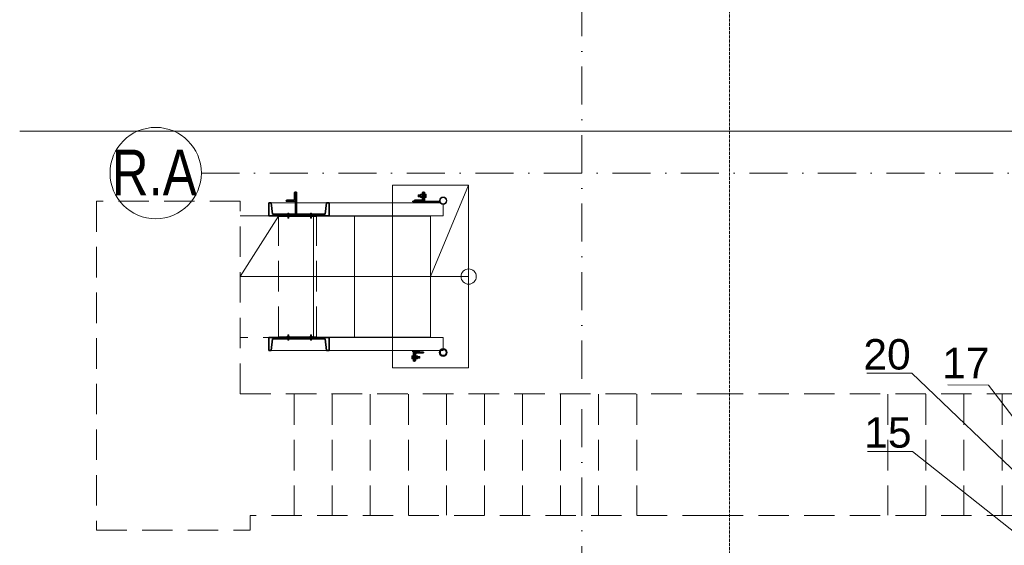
# Model space of a CAD drawing. Header units: millimetres. Extents: x -3176 to 162662, y -36434 to 57907.
# Tile 98 of 155: x 99967 to 106435, y 27560 to 31013. Entities that reach past the tile are written whole.
import ezdxf

# ---------------------------------------------------------------- set-up
doc = ezdxf.new("R2010")
doc.units = ezdxf.units.MM
for name, pattern in [('1-Sheet - 32170-CIV-6170-DW-2035-015-01 - RZUTY$0$A_Dash_Dot_2_5mm_Axis', [45, 25, -10, 0, -10]), ('1-Sheet - 32170-CIV-6170-DW-2035-015-01 - RZUTY$0$A_Hidden_2_0mm', [30, 20, -10]), ('DASHED', [0.75, 0.5, -0.25])]:
    doc.linetypes.add(name, pattern=pattern)
doc.layers.get('0').update_dxf_attribs({"lineweight": 5})
doc.layers.add('!UG_tekst', color=7, linetype='Continuous')
for name, color, linetype, lineweight in [('!UG_wymiary', 7, 'Continuous', 5), ('1-Sheet - 32170-CIV-6170-DW-2035-015-01 - RZUTY$0$A-COLS', 8, 'Continuous', 0), ('1-Sheet - 32170-CIV-6170-DW-2035-015-01 - RZUTY$0$A-DETL', 8, 'Continuous', 0), ('1-Sheet - 32170-CIV-6170-DW-2035-015-01 - RZUTY$0$A-DETL-THIN', 8, 'Continuous', 0), ('1-Sheet - 32170-CIV-6170-DW-2035-015-01 - RZUTY$0$A-FLOR', 8, 'Continuous', 0), ('1-Sheet - 32170-CIV-6170-DW-2035-015-01 - RZUTY$0$A-GENM', 8, 'Continuous', 0), ('1-Sheet - 32170-CIV-6170-DW-2035-015-01 - RZUTY$0$Q-SPCQ', 8, 'Continuous', 0), ('1-Sheet - 32170-CIV-6170-DW-2035-015-01 - RZUTY$0$S-BEAM', 8, 'Continuous', 0), ('1-Sheet - 32170-CIV-6170-DW-2035-015-01 - RZUTY$0$S-GRID', 8, 'Continuous', 0), ('1-Sheet - 32170-CIV-6170-DW-2035-015-01 - RZUTY$0$S-GRID-IDEN', 8, 'Continuous', 0), ('G-ANNO-SYMB', 111, 'DASHED', 9)]:
    doc.layers.add(name, color=color, linetype=linetype, lineweight=lineweight)
doc.styles.add('1-Sheet - 32170-CIV-6170-DW-2035-015-01 - RZUTY$0$Arial_6', font='arial.ttf', dxfattribs={"width": 0.8, "height": 30})
doc.styles.get("Standard").update_dxf_attribs({"font": 'arial.ttf'})

# ---------------------------------------------------------------- blocks, each defined once
blk = doc.blocks.new('1-Sheet - 32170-CIV-6170-DW-2035-015-01 - RZUTY$0$Grid - A_Grid_Head_Circle_6mm-466136-B2_100_AG_PARTER_00 - Dep_PW')
at = {"layer": '1-Sheet - 32170-CIV-6170-DW-2035-015-01 - RZUTY$0$S-GRID-IDEN'}
blk.add_circle((0, 0), 0.3, dxfattribs=at)
blk = doc.blocks.new('1-Sheet - 32170-CIV-6170-DW-2035-015-01 - RZUTY')
at = {"layer": '1-Sheet - 32170-CIV-6170-DW-2035-015-01 - RZUTY$0$A-COLS', "lineweight": 35}
for p, q in [((6728.08, 449.15), (6728.08, 444.95)), ((6728.68, 449.55), (6728.48, 449.55)), ((6728.68, 443.55), (6728.68, 449.55)), ((6812.27, 449.15), (6812.27, 444.95)), ((6812.87, 449.55), (6812.67, 449.55)), ((6812.87, 443.55), (6812.87, 449.55)), ((6722.68, 443.75), (6722.68, 443.55)), ((6722.68, 443.55), (6728.68, 443.55)), ((6727.28, 444.15), (6723.08, 444.15)), ((6806.87, 443.75), (6806.87, 443.55)), ((6806.87, 443.55), (6812.87, 443.55)), ((6811.47, 444.15), (6807.27, 444.15)), ((6812.87, 344.45), (6806.87, 344.45)), ((6806.87, 344.45), (6806.87, 338.45)), ((6807.47, 338.85), (6807.47, 343.05)), ((6808.27, 343.85), (6812.47, 343.85)), ((6812.87, 344.25), (6812.87, 344.45)), ((6806.87, 338.45), (6807.07, 338.45))]:
    blk.add_line(p, q, dxfattribs=at)
for centre, radius, start, end in [((6728.48, 449.15), 0.4, 90, 180), ((6812.67, 449.15), 0.4, 90, 180), ((6723.08, 443.75), 0.4, 90, 180), ((6727.28, 444.95), 0.8, 270, 0), ((6807.27, 443.75), 0.4, 90, 180), ((6811.47, 444.95), 0.8, 270, 0), ((6808.27, 343.05), 0.8, 90, 180), ((6812.47, 344.25), 0.4, 270, 0), ((6807.07, 338.85), 0.4, 270, 0)]:
    blk.add_arc(centre, radius, start, end, dxfattribs=at)
at = {"layer": '1-Sheet - 32170-CIV-6170-DW-2035-015-01 - RZUTY$0$A-DETL', "linetype": '1-Sheet - 32170-CIV-6170-DW-2035-015-01 - RZUTY$0$A_Hidden_2_0mm'}
for p, q in [((6842.49, 454), (6792.49, 454)), ((6792.49, 454), (6792.49, 334)), ((6842.49, 334), (6842.49, 454)), ((6597.93, 443.5), (6597.93, 227.5)), ((6692.49, 443.5), (6597.93, 443.5)), ((6692.49, 317), (6692.49, 443.5)), ((6692.49, 434), (6817.49, 434)), ((6717.49, 354.3), (6717.49, 433.7)), ((6742.49, 354.3), (6742.49, 433.7)), ((6767.49, 354.3), (6767.49, 433.7)), ((6792.49, 354.3), (6792.49, 433.7)), ((6817.49, 354), (6817.49, 434)), ((6817.49, 354.3), (6817.49, 433.7)), ((6817.49, 354.3), (6817.49, 433.7)), ((6817.49, 354), (6692.49, 354)), ((6792.49, 334), (6842.49, 334)), ((6692.49, 317), (7002.88, 317)), ((7002.88, 317), (7406.33, 317)), ((6727.88, 316.7), (6727.88, 237.3)), ((6752.88, 316.7), (6752.88, 237.3)), ((6777.88, 316.7), (6777.88, 237.3)), ((6802.88, 316.7), (6802.88, 237.3)), ((6827.88, 316.7), (6827.88, 237.3)), ((6852.88, 316.7), (6852.88, 237.3)), ((6877.88, 316.7), (6877.88, 237.3)), ((6902.88, 316.7), (6902.88, 237.3)), ((6927.88, 316.7), (6927.88, 237.3)), ((6952.88, 316.7), (6952.88, 237.3)), ((7117.88, 316.7), (7117.88, 237.3)), ((7142.88, 316.7), (7142.88, 237.3)), ((7167.88, 316.7), (7167.88, 237.3)), ((7192.88, 316.7), (7192.88, 237.3)), ((7002.88, 237), (6698.93, 237)), ((6698.93, 227.5), (6698.93, 237)), ((7292.88, 237), (7002.88, 237)), ((6597.93, 227.5), (6698.93, 227.5))]:
    blk.add_line(p, q, dxfattribs=at)
at = {"layer": '1-Sheet - 32170-CIV-6170-DW-2035-015-01 - RZUTY$0$A-DETL-THIN'}
for p, q in [((6842.49, 454), (6817.49, 394)), ((6692.49, 394), (6717.49, 433.7)), ((6817.49, 394), (6692.49, 394)), ((6842.49, 394), (6817.49, 394))]:
    blk.add_line(p, q, dxfattribs=at)
blk.add_circle((6842.49, 394), 5, dxfattribs=at)
at = {"layer": '1-Sheet - 32170-CIV-6170-DW-2035-015-01 - RZUTY$0$A-FLOR'}
for p, q in [((6547.55, 489.5), (7469.38, 489.5)), ((6792.49, 454), (6792.49, 442.5)), ((6842.49, 454), (6792.49, 454)), ((6842.49, 334), (6842.49, 454)), ((6792.49, 345.5), (6792.49, 334)), ((6792.49, 334), (6842.49, 334))]:
    blk.add_line(p, q, dxfattribs=at)
at = {"layer": '1-Sheet - 32170-CIV-6170-DW-2035-015-01 - RZUTY$0$A-GENM'}
for p, q in [((6812.22, 447.76), (6812.22, 447.66)), ((6812.22, 447.76), (6812.22, 447.55)), ((6812.22, 446.56), (6812.22, 446.35)), ((6812.22, 446.45), (6812.22, 446.35)), ((6813.72, 447.73), (6813.72, 447.76)), ((6813.72, 447.55), (6813.72, 447.76)), ((6813.72, 446.35), (6813.72, 446.56)), ((6813.72, 446.35), (6813.72, 446.38)), ((6806.02, 341.66), (6806.02, 341.63)), ((6806.02, 341.66), (6806.02, 341.45)), ((6806.02, 341.66), (6806.02, 341.63)), ((6806.02, 341.66), (6806.02, 341.45)), ((6806.02, 340.46), (6806.02, 340.26)), ((6806.02, 340.46), (6806.02, 340.25)), ((6806.02, 340.28), (6806.02, 340.26)), ((6806.02, 340.28), (6806.02, 340.25))]:
    blk.add_line(p, q, dxfattribs=at)
at = {"layer": '1-Sheet - 32170-CIV-6170-DW-2035-015-01 - RZUTY$0$Q-SPCQ'}
for p, q in [((6809.42, 447.65), (6810.94, 447.65)), ((6809.42, 447.65), (6809.42, 447.61)), ((6809.42, 447.61), (6810.94, 447.61)), ((6809.42, 447.61), (6809.42, 447.48)), ((6809.42, 447.48), (6810.94, 447.48)), ((6809.42, 447.48), (6809.42, 447.28)), ((6809.42, 447.28), (6810.94, 447.28)), ((6809.42, 447.28), (6809.42, 447.05)), ((6810.94, 447.05), (6809.42, 447.05)), ((6809.42, 447.05), (6809.42, 446.83)), ((6809.42, 446.83), (6810.94, 446.83)), ((6809.42, 446.83), (6809.42, 446.63)), ((6809.42, 446.63), (6810.94, 446.63)), ((6809.42, 446.63), (6809.42, 446.5)), ((6809.42, 446.5), (6810.94, 446.5)), ((6809.42, 446.5), (6809.42, 446.45)), ((6809.42, 446.45), (6810.94, 446.45)), ((6810.94, 448.06), (6810.94, 447.56)), ((6812.02, 448.06), (6810.94, 448.06)), ((6810.94, 447.56), (6810.94, 446.55)), ((6812.02, 447.56), (6810.94, 447.56)), ((6810.94, 446.55), (6810.94, 446.05)), ((6812.02, 446.55), (6810.94, 446.55)), ((6812.02, 448.23), (6812.02, 448.25)), ((6812.02, 448.25), (6812.27, 448.25)), ((6812.02, 448.25), (6812.02, 448.23)), ((6812.02, 448.23), (6812.02, 448.25)), ((6812.02, 448.25), (6812.27, 448.25)), ((6812.02, 448.25), (6812.02, 448.23)), ((6812.02, 448.16), (6812.02, 448.23)), ((6812.02, 448.23), (6812.27, 448.23)), ((6812.02, 448.23), (6812.27, 448.23)), ((6812.02, 448.23), (6812.02, 448.16)), ((6812.02, 448.16), (6812.02, 448.23)), ((6812.02, 448.23), (6812.27, 448.23)), ((6812.02, 448.23), (6812.27, 448.23)), ((6812.02, 448.23), (6812.02, 448.16)), ((6812.02, 448.05), (6812.02, 448.16)), ((6812.02, 448.16), (6812.27, 448.16)), ((6812.02, 448.16), (6812.27, 448.16)), ((6812.02, 448.16), (6812.02, 448.05)), ((6812.02, 448.05), (6812.02, 448.16)), ((6812.02, 448.16), (6812.27, 448.16)), ((6812.02, 448.16), (6812.27, 448.16)), ((6812.02, 448.16), (6812.02, 448.05)), ((6812.02, 447.56), (6812.02, 448.06)), ((6812.02, 448.05), (6812.27, 448.05)), ((6812.02, 448.05), (6812.27, 448.05)), ((6812.02, 448.05), (6812.02, 447.9)), ((6812.02, 448.05), (6812.27, 448.05)), ((6812.02, 448.05), (6812.27, 448.05)), ((6812.02, 447.9), (6812.27, 447.9)), ((6812.02, 447.9), (6812.27, 447.9)), ((6812.02, 447.9), (6812.02, 447.72)), ((6812.02, 447.9), (6812.27, 447.9)), ((6812.02, 447.9), (6812.27, 447.9)), ((6812.02, 447.72), (6812.27, 447.72)), ((6812.02, 447.72), (6812.27, 447.72)), ((6812.02, 447.72), (6812.02, 447.51)), ((6812.02, 447.72), (6812.27, 447.72)), ((6812.02, 447.72), (6812.27, 447.72)), ((6812.02, 447.51), (6812.27, 447.51)), ((6812.02, 447.51), (6812.02, 447.29)), ((6812.02, 447.29), (6812.27, 447.29)), ((6812.02, 447.29), (6812.02, 447.05)), ((6812.27, 447.05), (6812.02, 447.05)), ((6812.02, 447.05), (6812.02, 446.82)), ((6812.02, 446.82), (6812.27, 446.82)), ((6812.02, 446.82), (6812.02, 446.6)), ((6812.02, 446.6), (6812.27, 446.6)), ((6812.02, 446.6), (6812.02, 446.39)), ((6812.02, 446.05), (6812.02, 446.55)), ((6812.02, 446.39), (6812.27, 446.39)), ((6812.02, 446.39), (6812.02, 446.21)), ((6812.02, 446.39), (6812.27, 446.39)), ((6812.02, 446.39), (6812.27, 446.39)), ((6812.02, 446.39), (6812.27, 446.39)), ((6813.67, 448.25), (6813.92, 448.25)), ((6813.67, 448.25), (6813.92, 448.25)), ((6813.67, 448.23), (6813.92, 448.23)), ((6813.67, 448.23), (6813.92, 448.23)), ((6813.67, 448.23), (6813.92, 448.23)), ((6813.67, 448.23), (6813.92, 448.23)), ((6813.67, 448.16), (6813.92, 448.16)), ((6813.67, 448.16), (6813.92, 448.16)), ((6813.67, 448.16), (6813.92, 448.16)), ((6813.67, 448.16), (6813.92, 448.16)), ((6813.67, 448.05), (6813.92, 448.05)), ((6813.67, 448.05), (6813.92, 448.05)), ((6813.67, 448.05), (6813.92, 448.05)), ((6813.67, 448.05), (6813.92, 448.05)), ((6813.67, 447.9), (6813.92, 447.9)), ((6813.67, 447.9), (6813.92, 447.9)), ((6813.67, 447.9), (6813.92, 447.9)), ((6813.67, 447.9), (6813.92, 447.9)), ((6813.67, 447.72), (6813.92, 447.72)), ((6813.67, 447.51), (6813.92, 447.51)), ((6813.67, 447.29), (6813.92, 447.29)), ((6813.92, 447.05), (6813.67, 447.05)), ((6813.67, 446.82), (6813.92, 446.82)), ((6813.67, 446.6), (6813.92, 446.6)), ((6813.67, 446.39), (6813.92, 446.39)), ((6813.72, 447.72), (6813.92, 447.72)), ((6813.72, 447.72), (6813.92, 447.72)), ((6813.72, 447.72), (6813.92, 447.72)), ((6813.72, 446.39), (6813.92, 446.39)), ((6813.72, 446.39), (6813.92, 446.39)), ((6813.72, 446.39), (6813.92, 446.39)), ((6813.92, 448.25), (6813.92, 448.23)), ((6813.92, 448.23), (6813.92, 448.25)), ((6813.92, 448.25), (6813.92, 448.23)), ((6813.92, 448.23), (6813.92, 448.25)), ((6813.92, 448.23), (6813.92, 448.16)), ((6813.92, 448.16), (6813.92, 448.23)), ((6813.92, 448.23), (6813.92, 448.16)), ((6813.92, 448.16), (6813.92, 448.23)), ((6813.92, 448.16), (6813.92, 448.05)), ((6813.92, 448.05), (6813.92, 448.16)), ((6813.92, 448.16), (6813.92, 448.05)), ((6813.92, 448.05), (6813.92, 448.16)), ((6813.92, 448.06), (6813.92, 447.56)), ((6814.67, 448.06), (6813.92, 448.06)), ((6813.92, 447.9), (6813.92, 448.05)), ((6813.92, 447.72), (6813.92, 447.9)), ((6813.92, 447.51), (6813.92, 447.72)), ((6814.67, 447.56), (6813.92, 447.56)), ((6813.92, 447.29), (6813.92, 447.51)), ((6813.92, 447.05), (6813.92, 447.29)), ((6813.92, 446.82), (6813.92, 447.05)), ((6813.92, 446.6), (6813.92, 446.82)), ((6813.92, 446.39), (6813.92, 446.6)), ((6813.92, 446.55), (6813.92, 446.05)), ((6814.67, 446.55), (6813.92, 446.55)), ((6813.92, 446.21), (6813.92, 446.39)), ((6814.67, 447.56), (6814.67, 448.06)), ((6814.67, 446.55), (6814.67, 447.56)), ((6814.67, 446.05), (6814.67, 446.55)), ((6812.02, 446.05), (6810.94, 446.05)), ((6812.02, 446.21), (6812.27, 446.21)), ((6812.02, 446.21), (6812.02, 446.06)), ((6812.02, 446.21), (6812.27, 446.21)), ((6812.02, 446.21), (6812.27, 446.21)), ((6812.02, 446.21), (6812.27, 446.21)), ((6812.02, 446.06), (6812.27, 446.06)), ((6812.02, 446.06), (6812.02, 445.95)), ((6812.02, 445.95), (6812.02, 446.06)), ((6812.02, 446.06), (6812.27, 446.06)), ((6812.02, 446.06), (6812.27, 446.06)), ((6812.02, 446.06), (6812.02, 445.95)), ((6812.02, 445.95), (6812.02, 446.06)), ((6812.02, 446.06), (6812.27, 446.06)), ((6812.02, 445.95), (6812.27, 445.95)), ((6812.02, 445.95), (6812.02, 445.88)), ((6812.02, 445.88), (6812.02, 445.95)), ((6812.02, 445.95), (6812.27, 445.95)), ((6812.02, 445.95), (6812.27, 445.95)), ((6812.02, 445.95), (6812.02, 445.88)), ((6812.02, 445.88), (6812.02, 445.95)), ((6812.02, 445.95), (6812.27, 445.95)), ((6812.02, 445.88), (6812.27, 445.88)), ((6812.02, 445.88), (6812.02, 445.85)), ((6812.02, 445.85), (6812.02, 445.88)), ((6812.02, 445.88), (6812.27, 445.88)), ((6812.02, 445.88), (6812.27, 445.88)), ((6812.02, 445.88), (6812.02, 445.85)), ((6812.02, 445.85), (6812.02, 445.88)), ((6812.02, 445.88), (6812.27, 445.88)), ((6812.02, 445.85), (6812.27, 445.85)), ((6812.02, 445.85), (6812.27, 445.85)), ((6813.67, 446.21), (6813.92, 446.21)), ((6813.67, 446.21), (6813.92, 446.21)), ((6813.67, 446.21), (6813.92, 446.21)), ((6813.67, 446.21), (6813.92, 446.21)), ((6813.67, 446.06), (6813.92, 446.06)), ((6813.67, 446.06), (6813.92, 446.06)), ((6813.67, 446.06), (6813.92, 446.06)), ((6813.67, 446.06), (6813.92, 446.06)), ((6813.67, 445.95), (6813.92, 445.95)), ((6813.67, 445.95), (6813.92, 445.95)), ((6813.67, 445.95), (6813.92, 445.95)), ((6813.67, 445.95), (6813.92, 445.95)), ((6813.67, 445.88), (6813.92, 445.88)), ((6813.67, 445.88), (6813.92, 445.88)), ((6813.67, 445.88), (6813.92, 445.88)), ((6813.67, 445.88), (6813.92, 445.88)), ((6813.67, 445.85), (6813.92, 445.85)), ((6813.67, 445.85), (6813.92, 445.85)), ((6813.92, 446.06), (6813.92, 446.21)), ((6813.92, 445.95), (6813.92, 446.06)), ((6813.92, 446.06), (6813.92, 445.95)), ((6813.92, 445.95), (6813.92, 446.06)), ((6813.92, 446.06), (6813.92, 445.95)), ((6814.67, 446.05), (6813.92, 446.05)), ((6813.92, 445.88), (6813.92, 445.95)), ((6813.92, 445.95), (6813.92, 445.88)), ((6813.92, 445.88), (6813.92, 445.95)), ((6813.92, 445.95), (6813.92, 445.88)), ((6813.92, 445.85), (6813.92, 445.88)), ((6813.92, 445.88), (6813.92, 445.85)), ((6813.92, 445.85), (6813.92, 445.88)), ((6813.92, 445.88), (6813.92, 445.85)), ((6724.87, 433.7), (6723.1, 433.7)), ((6723.1, 433.7), (6723.1, 433.45)), ((6723.1, 433.45), (6724.87, 433.45)), ((6723.64, 435.7), (6723.64, 434.95)), ((6724.33, 435.7), (6723.64, 435.7)), ((6723.64, 434.95), (6724.33, 434.95)), ((6723.64, 433.45), (6723.64, 432.37)), ((6724.33, 433.45), (6723.64, 433.45)), ((6724.33, 434.95), (6724.33, 435.7)), ((6724.33, 432.37), (6724.33, 433.45)), ((6724.87, 433.45), (6724.87, 433.7)), ((6739.87, 433.7), (6738.1, 433.7)), ((6738.1, 433.7), (6738.1, 433.45)), ((6738.1, 433.45), (6739.87, 433.45)), ((6738.64, 435.7), (6738.64, 434.95)), ((6739.33, 435.7), (6738.64, 435.7)), ((6738.64, 434.95), (6739.33, 434.95)), ((6738.64, 433.45), (6738.64, 432.37)), ((6739.33, 433.45), (6738.64, 433.45)), ((6739.33, 434.95), (6739.33, 435.7)), ((6739.33, 432.37), (6739.33, 433.45)), ((6739.87, 433.45), (6739.87, 433.7)), ((6748.29, 435.7), (6748.12, 435.7)), ((6748.12, 435.7), (6748.12, 434.95)), ((6723.64, 432.37), (6724.33, 432.37)), ((6738.64, 432.37), (6739.33, 432.37)), ((6723.1, 354.55), (6723.1, 354.3)), ((6724.87, 354.55), (6723.1, 354.55)), ((6723.1, 354.3), (6724.87, 354.3)), ((6724.33, 355.63), (6723.64, 355.63)), ((6723.64, 355.63), (6723.64, 354.55)), ((6723.64, 354.55), (6724.33, 354.55)), ((6724.33, 353.05), (6723.64, 353.05)), ((6723.64, 353.05), (6723.64, 352.3)), ((6723.64, 352.3), (6724.33, 352.3)), ((6724.33, 354.55), (6724.33, 355.63)), ((6724.33, 352.3), (6724.33, 353.05)), ((6724.87, 354.3), (6724.87, 354.55)), ((6738.1, 354.55), (6738.1, 354.3)), ((6739.87, 354.55), (6738.1, 354.55)), ((6738.1, 354.3), (6739.87, 354.3)), ((6739.33, 355.63), (6738.64, 355.63)), ((6738.64, 355.63), (6738.64, 354.55)), ((6738.64, 354.55), (6739.33, 354.55)), ((6739.33, 353.05), (6738.64, 353.05)), ((6738.64, 353.05), (6738.64, 352.3)), ((6738.64, 352.3), (6739.33, 352.3)), ((6739.33, 354.55), (6739.33, 355.63)), ((6739.33, 352.3), (6739.33, 353.05)), ((6739.87, 354.3), (6739.87, 354.55)), ((6748.12, 353.05), (6748.12, 352.3)), ((6748.12, 352.3), (6748.29, 352.3)), ((6805.07, 341.96), (6805.82, 341.96)), ((6805.07, 341.96), (6805.07, 341.46)), ((6805.07, 341.96), (6805.82, 341.96)), ((6805.07, 341.96), (6805.07, 341.46)), ((6805.07, 341.46), (6805.82, 341.46)), ((6805.07, 341.46), (6805.07, 340.45)), ((6805.07, 341.46), (6805.82, 341.46)), ((6805.07, 341.46), (6805.07, 340.45)), ((6805.07, 340.45), (6805.82, 340.45)), ((6805.07, 340.45), (6805.07, 339.95)), ((6805.07, 340.45), (6805.82, 340.45)), ((6805.07, 340.45), (6805.07, 339.95)), ((6805.07, 339.95), (6805.82, 339.95)), ((6805.07, 339.95), (6805.82, 339.95)), ((6805.82, 342.16), (6805.82, 342.13)), ((6806.07, 342.16), (6805.82, 342.16)), ((6805.82, 342.13), (6805.82, 342.16)), ((6805.82, 342.16), (6805.82, 342.13)), ((6806.07, 342.16), (6805.82, 342.16)), ((6805.82, 342.13), (6805.82, 342.16)), ((6805.82, 342.15), (6805.82, 342.13)), ((6806.07, 342.15), (6805.82, 342.15)), ((6805.82, 342.13), (6805.82, 342.15)), ((6805.82, 342.15), (6805.82, 342.13)), ((6806.07, 342.15), (6805.82, 342.15)), ((6805.82, 342.13), (6805.82, 342.15)), ((6805.82, 342.13), (6805.82, 342.06)), ((6806.07, 342.13), (6805.82, 342.13)), ((6806.07, 342.13), (6805.82, 342.13)), ((6805.82, 342.06), (6805.82, 342.13)), ((6805.82, 342.13), (6805.82, 342.06)), ((6806.07, 342.13), (6805.82, 342.13)), ((6806.07, 342.13), (6805.82, 342.13)), ((6805.82, 342.06), (6805.82, 342.13)), ((6805.82, 342.13), (6805.82, 342.06)), ((6806.07, 342.13), (6805.82, 342.13)), ((6806.07, 342.13), (6805.82, 342.13)), ((6805.82, 342.06), (6805.82, 342.13)), ((6805.82, 342.13), (6805.82, 342.06)), ((6806.07, 342.13), (6805.82, 342.13)), ((6806.07, 342.13), (6805.82, 342.13)), ((6805.82, 342.06), (6805.82, 342.13)), ((6805.82, 342.06), (6805.82, 341.95)), ((6806.07, 342.06), (6805.82, 342.06)), ((6806.07, 342.06), (6805.82, 342.06)), ((6805.82, 341.95), (6805.82, 342.06)), ((6805.82, 342.06), (6805.82, 341.95)), ((6806.07, 342.06), (6805.82, 342.06)), ((6806.07, 342.06), (6805.82, 342.06)), ((6805.82, 341.95), (6805.82, 342.06)), ((6805.82, 342.06), (6805.82, 341.95)), ((6806.07, 342.06), (6805.82, 342.06)), ((6806.07, 342.06), (6805.82, 342.06)), ((6805.82, 341.95), (6805.82, 342.06)), ((6805.82, 342.06), (6805.82, 341.95)), ((6806.07, 342.06), (6805.82, 342.06)), ((6806.07, 342.06), (6805.82, 342.06)), ((6805.82, 341.95), (6805.82, 342.06)), ((6805.82, 341.46), (6805.82, 341.96)), ((6805.82, 341.46), (6805.82, 341.96)), ((6805.82, 341.95), (6805.82, 341.8)), ((6806.07, 341.95), (6805.82, 341.95)), ((6806.07, 341.95), (6805.82, 341.95)), ((6806.07, 341.95), (6805.82, 341.95)), ((6806.07, 341.95), (6805.82, 341.95)), ((6805.82, 341.95), (6805.82, 341.8)), ((6806.07, 341.95), (6805.82, 341.95)), ((6806.07, 341.95), (6805.82, 341.95)), ((6806.07, 341.95), (6805.82, 341.95)), ((6806.07, 341.95), (6805.82, 341.95)), ((6805.82, 341.8), (6805.82, 341.62)), ((6806.07, 341.8), (6805.82, 341.8)), ((6806.07, 341.8), (6805.82, 341.8)), ((6806.07, 341.8), (6805.82, 341.8)), ((6806.07, 341.8), (6805.82, 341.8)), ((6805.82, 341.8), (6805.82, 341.62)), ((6806.07, 341.8), (6805.82, 341.8)), ((6806.07, 341.8), (6805.82, 341.8)), ((6806.07, 341.8), (6805.82, 341.8)), ((6806.07, 341.8), (6805.82, 341.8)), ((6805.82, 341.62), (6805.82, 341.41)), ((6806.07, 341.62), (6805.82, 341.62)), ((6806.02, 341.62), (6805.82, 341.62)), ((6806.02, 341.62), (6805.82, 341.62)), ((6806.02, 341.62), (6805.82, 341.62)), ((6805.82, 341.62), (6805.82, 341.41)), ((6806.07, 341.62), (6805.82, 341.62)), ((6806.02, 341.62), (6805.82, 341.62)), ((6806.02, 341.62), (6805.82, 341.62)), ((6806.02, 341.62), (6805.82, 341.62)), ((6805.82, 341.41), (6805.82, 341.19)), ((6806.07, 341.41), (6805.82, 341.41)), ((6805.82, 341.41), (6805.82, 341.19)), ((6806.07, 341.41), (6805.82, 341.41)), ((6805.82, 341.19), (6805.82, 340.96)), ((6806.07, 341.19), (6805.82, 341.19)), ((6805.82, 341.19), (6805.82, 340.95)), ((6806.07, 341.19), (6805.82, 341.19)), ((6805.82, 340.96), (6806.07, 340.96)), ((6805.82, 340.95), (6805.82, 340.72)), ((6805.82, 340.95), (6806.07, 340.95)), ((6805.82, 340.95), (6805.82, 340.72)), ((6805.82, 340.72), (6805.82, 340.5)), ((6806.07, 340.72), (6805.82, 340.72)), ((6805.82, 340.72), (6805.82, 340.5)), ((6806.07, 340.72), (6805.82, 340.72)), ((6805.82, 340.5), (6805.82, 340.29)), ((6806.07, 340.5), (6805.82, 340.5)), ((6805.82, 340.5), (6805.82, 340.29)), ((6806.07, 340.5), (6805.82, 340.5)), ((6805.82, 339.95), (6805.82, 340.45)), ((6805.82, 339.95), (6805.82, 340.45)), ((6806.02, 340.29), (6805.82, 340.29)), ((6805.82, 340.29), (6805.82, 340.11)), ((6806.07, 340.29), (6805.82, 340.29)), ((6806.02, 340.29), (6805.82, 340.29)), ((6806.02, 340.29), (6805.82, 340.29)), ((6806.02, 340.29), (6805.82, 340.29)), ((6805.82, 340.29), (6805.82, 340.11)), ((6806.07, 340.29), (6805.82, 340.29)), ((6806.02, 340.29), (6805.82, 340.29)), ((6806.02, 340.29), (6805.82, 340.29)), ((6806.07, 340.11), (6805.82, 340.11)), ((6805.82, 340.11), (6805.82, 339.96)), ((6806.07, 340.11), (6805.82, 340.11)), ((6806.07, 340.11), (6805.82, 340.11)), ((6806.07, 340.11), (6805.82, 340.11)), ((6806.07, 340.11), (6805.82, 340.11)), ((6805.82, 340.11), (6805.82, 339.96)), ((6806.07, 340.11), (6805.82, 340.11)), ((6806.07, 340.11), (6805.82, 340.11)), ((6806.07, 340.11), (6805.82, 340.11)), ((6806.07, 339.96), (6805.82, 339.96)), ((6805.82, 339.85), (6805.82, 339.96)), ((6805.82, 339.96), (6805.82, 339.85)), ((6806.07, 339.96), (6805.82, 339.96)), ((6806.07, 339.96), (6805.82, 339.96)), ((6805.82, 339.85), (6805.82, 339.96)), ((6805.82, 339.96), (6805.82, 339.85)), ((6806.07, 339.96), (6805.82, 339.96)), ((6806.07, 339.96), (6805.82, 339.96)), ((6805.82, 339.85), (6805.82, 339.96)), ((6805.82, 339.96), (6805.82, 339.85)), ((6806.07, 339.96), (6805.82, 339.96)), ((6806.07, 339.96), (6805.82, 339.96)), ((6805.82, 339.85), (6805.82, 339.96)), ((6805.82, 339.96), (6805.82, 339.85)), ((6806.07, 339.96), (6805.82, 339.96)), ((6806.07, 339.85), (6805.82, 339.85)), ((6805.82, 339.78), (6805.82, 339.85)), ((6805.82, 339.85), (6805.82, 339.78)), ((6806.07, 339.85), (6805.82, 339.85)), ((6806.07, 339.85), (6805.82, 339.85)), ((6805.82, 339.78), (6805.82, 339.85)), ((6805.82, 339.85), (6805.82, 339.78)), ((6806.07, 339.85), (6805.82, 339.85)), ((6806.07, 339.85), (6805.82, 339.85)), ((6805.82, 339.78), (6805.82, 339.85)), ((6805.82, 339.85), (6805.82, 339.78)), ((6806.07, 339.85), (6805.82, 339.85)), ((6806.07, 339.85), (6805.82, 339.85)), ((6805.82, 339.78), (6805.82, 339.85)), ((6805.82, 339.85), (6805.82, 339.78)), ((6806.07, 339.85), (6805.82, 339.85)), ((6806.07, 339.78), (6805.82, 339.78)), ((6805.82, 339.76), (6805.82, 339.78)), ((6805.82, 339.78), (6805.82, 339.76)), ((6806.07, 339.78), (6805.82, 339.78)), ((6806.07, 339.78), (6805.82, 339.78)), ((6805.82, 339.76), (6805.82, 339.78)), ((6805.82, 339.78), (6805.82, 339.76)), ((6806.07, 339.78), (6805.82, 339.78)), ((6806.07, 339.78), (6805.82, 339.78)), ((6805.82, 339.75), (6805.82, 339.78)), ((6805.82, 339.78), (6805.82, 339.75)), ((6806.07, 339.78), (6805.82, 339.78)), ((6806.07, 339.78), (6805.82, 339.78)), ((6805.82, 339.75), (6805.82, 339.78)), ((6805.82, 339.78), (6805.82, 339.75)), ((6806.07, 339.78), (6805.82, 339.78)), ((6806.07, 339.76), (6805.82, 339.76)), ((6806.07, 339.76), (6805.82, 339.76)), ((6806.07, 339.75), (6805.82, 339.75)), ((6806.07, 339.75), (6805.82, 339.75)), ((6807.72, 342.15), (6807.47, 342.15)), ((6807.72, 342.15), (6807.47, 342.15)), ((6807.72, 342.13), (6807.47, 342.13)), ((6807.72, 342.13), (6807.47, 342.13)), ((6807.72, 342.13), (6807.47, 342.13)), ((6807.72, 342.13), (6807.47, 342.13)), ((6807.72, 342.06), (6807.47, 342.06)), ((6807.72, 342.06), (6807.47, 342.06)), ((6807.72, 342.06), (6807.47, 342.06)), ((6807.72, 342.06), (6807.47, 342.06)), ((6807.47, 341.96), (6808.2, 341.96)), ((6807.72, 341.95), (6807.47, 341.95)), ((6807.72, 341.8), (6807.47, 341.8)), ((6807.72, 341.62), (6807.47, 341.62)), ((6807.47, 341.46), (6808.2, 341.46)), ((6807.72, 341.41), (6807.47, 341.41)), ((6807.72, 341.19), (6807.47, 341.19)), ((6807.47, 340.95), (6807.72, 340.95)), ((6807.72, 340.72), (6807.47, 340.72)), ((6807.72, 340.5), (6807.47, 340.5)), ((6807.47, 340.45), (6808.2, 340.45)), ((6807.72, 340.29), (6807.47, 340.29)), ((6807.72, 340.11), (6807.47, 340.11)), ((6807.72, 339.96), (6807.47, 339.96)), ((6807.47, 339.95), (6808.2, 339.95)), ((6807.72, 339.85), (6807.47, 339.85)), ((6807.72, 339.85), (6807.47, 339.85)), ((6807.72, 339.85), (6807.47, 339.85)), ((6807.72, 339.85), (6807.47, 339.85)), ((6807.72, 339.78), (6807.47, 339.78)), ((6807.72, 339.78), (6807.47, 339.78)), ((6807.72, 339.78), (6807.47, 339.78)), ((6807.72, 339.78), (6807.47, 339.78)), ((6807.72, 339.75), (6807.47, 339.75)), ((6807.72, 339.75), (6807.47, 339.75)), ((6807.72, 342.13), (6807.72, 342.15)), ((6807.72, 342.15), (6807.72, 342.13)), ((6807.72, 342.13), (6807.72, 342.15)), ((6807.72, 342.15), (6807.72, 342.13)), ((6807.72, 342.06), (6807.72, 342.13)), ((6807.72, 342.13), (6807.72, 342.06)), ((6807.72, 342.06), (6807.72, 342.13)), ((6807.72, 342.13), (6807.72, 342.06)), ((6807.72, 341.95), (6807.72, 342.06)), ((6807.72, 342.06), (6807.72, 341.95)), ((6807.72, 341.95), (6807.72, 342.06)), ((6807.72, 342.06), (6807.72, 341.95)), ((6807.72, 341.96), (6808.8, 341.96)), ((6807.72, 341.96), (6807.72, 341.46)), ((6807.72, 341.8), (6807.72, 341.95)), ((6807.72, 341.62), (6807.72, 341.8)), ((6807.72, 341.41), (6807.72, 341.62)), ((6807.72, 341.46), (6808.8, 341.46)), ((6807.72, 341.19), (6807.72, 341.41)), ((6807.72, 340.95), (6807.72, 341.19)), ((6807.72, 340.72), (6807.72, 340.95)), ((6807.72, 340.5), (6807.72, 340.72)), ((6807.72, 340.29), (6807.72, 340.5)), ((6807.72, 340.45), (6808.8, 340.45)), ((6807.72, 340.45), (6807.72, 339.95)), ((6807.72, 340.11), (6807.72, 340.29)), ((6807.72, 339.96), (6807.72, 340.11)), ((6807.72, 339.96), (6807.72, 339.85)), ((6807.72, 339.85), (6807.72, 339.96)), ((6807.72, 339.96), (6807.72, 339.85)), ((6807.72, 339.85), (6807.72, 339.96)), ((6807.72, 339.95), (6808.8, 339.95)), ((6807.72, 339.85), (6807.72, 339.78)), ((6807.72, 339.78), (6807.72, 339.85)), ((6807.72, 339.85), (6807.72, 339.78)), ((6807.72, 339.78), (6807.72, 339.85)), ((6807.72, 339.78), (6807.72, 339.75)), ((6807.72, 339.75), (6807.72, 339.78)), ((6807.72, 339.78), (6807.72, 339.75)), ((6807.72, 339.75), (6807.72, 339.78)), ((6808.2, 341.46), (6808.2, 341.96)), ((6808.2, 340.45), (6808.2, 341.46)), ((6808.2, 339.95), (6808.2, 340.45)), ((6808.8, 341.46), (6808.8, 341.96)), ((6809.82, 341.56), (6808.8, 341.56)), ((6810.32, 341.55), (6808.8, 341.55)), ((6809.82, 341.51), (6808.8, 341.51)), ((6810.32, 341.51), (6808.8, 341.51)), ((6808.8, 340.45), (6808.8, 341.46)), ((6809.82, 341.38), (6808.8, 341.38)), ((6810.32, 341.38), (6808.8, 341.38)), ((6809.82, 341.18), (6808.8, 341.18)), ((6810.32, 341.18), (6808.8, 341.18)), ((6808.8, 340.96), (6809.82, 340.96)), ((6808.8, 340.95), (6810.32, 340.95)), ((6809.82, 340.73), (6808.8, 340.73)), ((6810.32, 340.73), (6808.8, 340.73)), ((6809.82, 340.53), (6808.8, 340.53)), ((6810.32, 340.53), (6808.8, 340.53)), ((6808.8, 339.95), (6808.8, 340.45)), ((6809.82, 340.4), (6808.8, 340.4)), ((6810.32, 340.4), (6808.8, 340.4)), ((6809.82, 340.36), (6808.8, 340.36)), ((6810.32, 340.35), (6808.8, 340.35)), ((6809.82, 341.51), (6809.82, 341.56)), ((6809.82, 341.38), (6809.82, 341.51)), ((6809.82, 341.18), (6809.82, 341.38)), ((6809.82, 340.96), (6809.82, 341.18)), ((6809.82, 340.73), (6809.82, 340.95)), ((6809.82, 340.53), (6809.82, 340.73)), ((6809.82, 340.4), (6809.82, 340.53)), ((6809.82, 340.36), (6809.82, 340.4)), ((6810.32, 341.51), (6810.32, 341.55)), ((6810.32, 341.38), (6810.32, 341.51)), ((6810.32, 341.18), (6810.32, 341.38)), ((6810.32, 340.95), (6810.32, 341.18)), ((6810.32, 340.73), (6810.32, 340.95)), ((6810.32, 340.53), (6810.32, 340.73)), ((6810.32, 340.4), (6810.32, 340.53)), ((6810.32, 340.35), (6810.32, 340.4))]:
    blk.add_line(p, q, dxfattribs=at)
at = {"layer": '1-Sheet - 32170-CIV-6170-DW-2035-015-01 - RZUTY$0$S-BEAM', "lineweight": 35}
for p, q in [((6728.68, 449.55), (6728.68, 434.95)), ((6729.48, 449.55), (6728.68, 449.55)), ((6729.48, 434.95), (6729.48, 449.55)), ((6712.7, 442.5), (6711.11, 442.5)), ((6711.11, 442.5), (6711.11, 434)), ((6713.69, 434.95), (6712.7, 442.5)), ((6749.19, 442.5), (6748.19, 434.95)), ((6750.78, 442.5), (6749.19, 442.5)), ((6750.78, 434), (6750.78, 442.5)), ((6813.99, 443.5), (6805.72, 443.5)), ((6805.72, 443.5), (6805.72, 443)), ((6805.72, 443), (6813.99, 443)), ((6813.99, 443), (6813.99, 443.5)), ((6711.11, 434), (6750.78, 434)), ((6748.19, 434.95), (6713.69, 434.95)), ((6742.49, 434), (6717.79, 434)), ((6717.79, 434), (6717.79, 433.7)), ((6717.79, 433.7), (6742.49, 433.7)), ((6728.68, 434.95), (6729.48, 434.95)), ((6742.49, 433.7), (6742.49, 434)), ((6711.11, 354), (6711.11, 345.5)), ((6750.78, 354), (6711.11, 354)), ((6712.7, 345.5), (6713.69, 353.05)), ((6713.69, 353.05), (6748.19, 353.05)), ((6742.49, 354.3), (6717.79, 354.3)), ((6717.79, 354.3), (6717.79, 354)), ((6717.79, 354), (6742.49, 354)), ((6742.49, 354), (6742.49, 354.3)), ((6748.19, 353.05), (6749.19, 345.5)), ((6750.78, 345.5), (6750.78, 354)), ((6711.11, 345.5), (6712.7, 345.5)), ((6749.19, 345.5), (6750.78, 345.5)), ((6809.88, 345), (6805.72, 345)), ((6805.72, 345), (6805.72, 344.5)), ((6805.72, 344.5), (6809.88, 344.5)), ((6809.88, 344.5), (6809.88, 345)), ((6823.56, 345.08), (6823.38, 344.15)), ((6823.38, 344.15), (6823.56, 343.23)), ((6824.08, 345.86), (6823.56, 345.08)), ((6823.56, 343.23), (6824.08, 342.45)), ((6823.7, 344.15), (6823.86, 344.96)), ((6823.86, 343.35), (6823.7, 344.15)), ((6823.86, 344.96), (6824.31, 345.64)), ((6824.31, 342.67), (6823.86, 343.35)), ((6824.87, 346.39), (6824.08, 345.86)), ((6824.31, 345.64), (6824.99, 346.09)), ((6825.79, 346.57), (6824.87, 346.39)), ((6824.99, 346.09), (6825.79, 346.25)), ((6826.72, 346.39), (6825.79, 346.57)), ((6825.79, 346.25), (6826.59, 346.09)), ((6826.59, 346.09), (6827.27, 345.64)), ((6827.5, 345.86), (6826.72, 346.39)), ((6827.27, 345.64), (6827.73, 344.96)), ((6827.73, 343.35), (6827.27, 342.67)), ((6828.02, 345.08), (6827.5, 345.86)), ((6827.5, 342.45), (6828.02, 343.23)), ((6827.73, 344.96), (6827.89, 344.15)), ((6827.89, 344.15), (6827.73, 343.35)), ((6828.21, 344.15), (6828.02, 345.08)), ((6828.02, 343.23), (6828.21, 344.15)), ((6824.08, 342.45), (6824.87, 341.92)), ((6824.99, 342.22), (6824.31, 342.67)), ((6824.87, 341.92), (6825.79, 341.74)), ((6825.79, 342.06), (6824.99, 342.22)), ((6826.59, 342.22), (6825.79, 342.06)), ((6825.79, 341.74), (6826.72, 341.92)), ((6827.27, 342.67), (6826.59, 342.22)), ((6826.72, 341.92), (6827.5, 342.45))]:
    blk.add_line(p, q, dxfattribs=at)
at = {"layer": '1-Sheet - 32170-CIV-6170-DW-2035-015-01 - RZUTY$0$S-BEAM'}
for p, q in [((6813.67, 449.55), (6812.87, 449.55)), ((6813.67, 449.55), (6813.67, 443.5)), ((6728.68, 442.5), (6712.7, 442.5)), ((6749.19, 442.5), (6729.48, 442.5)), ((6823.84, 442.5), (6750.78, 442.5)), ((6812.87, 442.5), (6812.87, 443)), ((6813.67, 443), (6813.67, 442.5)), ((6823.45, 443.5), (6813.99, 443.5)), ((6823.56, 443), (6813.99, 443)), ((6823.38, 443.85), (6823.56, 444.78)), ((6823.56, 444.78), (6823.38, 443.85)), ((6823.56, 442.93), (6823.38, 443.85)), ((6823.38, 443.85), (6823.56, 442.93)), ((6823.56, 444.78), (6824.08, 445.56)), ((6824.08, 445.56), (6823.56, 444.78)), ((6824.08, 442.15), (6823.56, 442.93)), ((6823.56, 442.93), (6824.08, 442.15)), ((6823.7, 443.85), (6823.86, 444.66)), ((6823.7, 443.85), (6823.86, 444.66)), ((6823.86, 443.05), (6823.7, 443.85)), ((6823.86, 443.05), (6823.7, 443.85)), ((6823.86, 444.66), (6824.31, 445.34)), ((6823.86, 444.66), (6824.31, 445.34)), ((6824.31, 442.37), (6823.86, 443.05)), ((6824.31, 442.37), (6823.86, 443.05)), ((6824.08, 445.56), (6824.87, 446.09)), ((6824.87, 446.09), (6824.08, 445.56)), ((6824.87, 441.62), (6824.08, 442.15)), ((6824.08, 442.15), (6824.87, 441.62)), ((6824.31, 445.34), (6824.99, 445.79)), ((6824.31, 445.34), (6824.99, 445.79)), ((6824.99, 441.92), (6824.31, 442.37)), ((6824.99, 441.92), (6824.31, 442.37)), ((6824.87, 446.09), (6825.79, 446.27)), ((6825.79, 446.27), (6824.87, 446.09)), ((6825.79, 441.44), (6824.87, 441.62)), ((6824.87, 441.62), (6825.79, 441.44)), ((6824.99, 445.79), (6825.79, 445.95)), ((6824.99, 445.79), (6825.79, 445.95)), ((6825.79, 441.76), (6824.99, 441.92)), ((6825.79, 441.76), (6824.99, 441.92)), ((6825.79, 446.27), (6826.72, 446.09)), ((6826.72, 446.09), (6825.79, 446.27)), ((6825.79, 445.95), (6826.59, 445.79)), ((6825.79, 445.95), (6826.59, 445.79)), ((6826.59, 441.92), (6825.79, 441.76)), ((6826.59, 441.92), (6825.79, 441.76)), ((6826.72, 441.62), (6825.79, 441.44)), ((6825.79, 441.44), (6826.72, 441.62)), ((6825.79, 434), (6825.79, 441.44)), ((6826.59, 445.79), (6827.27, 445.34)), ((6826.59, 445.79), (6827.27, 445.34)), ((6827.27, 442.37), (6826.59, 441.92)), ((6827.27, 442.37), (6826.59, 441.92)), ((6826.72, 446.09), (6827.5, 445.56)), ((6827.5, 445.56), (6826.72, 446.09)), ((6827.5, 442.15), (6826.72, 441.62)), ((6826.72, 441.62), (6827.5, 442.15)), ((6827.27, 445.34), (6827.73, 444.66)), ((6827.27, 445.34), (6827.73, 444.66)), ((6827.73, 443.05), (6827.27, 442.37)), ((6827.73, 443.05), (6827.27, 442.37)), ((6827.5, 445.56), (6828.02, 444.78)), ((6828.02, 444.78), (6827.5, 445.56)), ((6828.02, 442.93), (6827.5, 442.15)), ((6827.5, 442.15), (6828.02, 442.93)), ((6827.73, 444.66), (6827.89, 443.85)), ((6827.73, 444.66), (6827.89, 443.85)), ((6827.89, 443.85), (6827.73, 443.05)), ((6827.89, 443.85), (6827.73, 443.05)), ((6828.02, 444.78), (6828.21, 443.85)), ((6828.21, 443.85), (6828.02, 444.78)), ((6828.21, 443.85), (6828.02, 442.93)), ((6828.02, 442.93), (6828.21, 443.85)), ((6740.49, 433.7), (6740.49, 354.3)), ((6767.49, 433.7), (6742.49, 433.7)), ((6767.49, 433.7), (6742.49, 433.7)), ((6825.79, 434), (6750.78, 434)), ((6767.49, 434), (6767.49, 433.7)), ((6792.49, 433.7), (6767.49, 433.7)), ((6792.49, 433.7), (6767.49, 433.7)), ((6767.49, 354.3), (6767.49, 433.7)), ((6792.49, 434), (6792.49, 433.7)), ((6817.49, 433.7), (6792.49, 433.7)), ((6817.49, 433.7), (6792.49, 433.7)), ((6792.49, 354.3), (6792.49, 433.7)), ((6817.49, 434), (6817.49, 433.7)), ((6817.49, 354.3), (6817.49, 433.7)), ((6742.49, 354.3), (6767.49, 354.3)), ((6742.49, 354.3), (6767.49, 354.3)), ((6825.79, 354), (6750.78, 354)), ((6767.49, 354.3), (6792.49, 354.3)), ((6767.49, 354.3), (6792.49, 354.3)), ((6767.49, 354.3), (6767.49, 354)), ((6792.49, 354.3), (6817.49, 354.3)), ((6792.49, 354.3), (6817.49, 354.3)), ((6792.49, 354.3), (6792.49, 354)), ((6817.49, 354.3), (6817.49, 354)), ((6825.79, 346.57), (6825.79, 354)), ((6749.19, 345.5), (6712.7, 345.5)), ((6823.84, 345.5), (6750.78, 345.5)), ((6806.07, 345), (6806.07, 345.5)), ((6806.07, 345), (6806.07, 345.5)), ((6806.07, 338.46), (6806.07, 344.5)), ((6806.07, 338.45), (6806.07, 344.5)), ((6806.87, 345.5), (6806.87, 345)), ((6806.87, 345.5), (6806.87, 345)), ((6825.79, 345.5), (6824.22, 345.5)), ((6825.79, 345.5), (6825.79, 346.25)), ((6806.07, 338.46), (6806.87, 338.46)), ((6806.07, 338.45), (6806.87, 338.45))]:
    blk.add_line(p, q, dxfattribs=at)
at = {"layer": '1-Sheet - 32170-CIV-6170-DW-2035-015-01 - RZUTY$0$S-GRID', "linetype": '1-Sheet - 32170-CIV-6170-DW-2035-015-01 - RZUTY$0$A_Dash_Dot_2_5mm_Axis'}
for p, q in [((6916.88, 712), (6916.88, -968)), ((6666.88, 462), (8176.88, 462))]:
    blk.add_line(p, q, dxfattribs=at)
at = {"layer": '1-Sheet - 32170-CIV-6170-DW-2035-015-01 - RZUTY$0$S-GRID-IDEN', "xscale": 99.99999999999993, "yscale": 99.99999999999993, "zscale": 99.99999999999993, "rotation": 270}
blk.add_blockref('1-Sheet - 32170-CIV-6170-DW-2035-015-01 - RZUTY$0$Grid - A_Grid_Head_Circle_6mm-466136-B2_100_AG_PARTER_00 - Dep_PW', (6636.88, 462), dxfattribs=at)
at = {"layer": '1-Sheet - 32170-CIV-6170-DW-2035-015-01 - RZUTY$0$S-GRID-IDEN', "insert": (6608.02, 477.45), "char_height": 30, "width": 68.6244, "attachment_point": 1, "style": '1-Sheet - 32170-CIV-6170-DW-2035-015-01 - RZUTY$0$Arial_6'}
blk.add_mtext('R.A', dxfattribs=at)

msp = doc.modelspace()

# ---------------------------------------------------------------- linework, layer by layer
at = {"layer": '!UG_wymiary'}
for p, q in [((105827.53, 28690.41), (105531.55, 28690.41)), ((107285.48, 27295.46), (105827.53, 28690.41)), ((106332.43, 28612.06), (106063.31, 28614.16)), ((107286.4, 27364.33), (106332.43, 28612.06)), ((105833.11, 28177.19), (105537.13, 28177.19)), ((107271.53, 27035.67), (105833.11, 28177.19))]:
    msp.add_line(p, q, dxfattribs=at)
at = {"layer": 'G-ANNO-SYMB', "color": 18, "true_color": 0x000000}
msp.add_line((104630.25, 32193.6), (104630.25, 16359.1), dxfattribs=at)

# ---------------------------------------------------------------- block references
at = {"xscale": 10, "yscale": 10, "zscale": 10}
msp.add_blockref('1-Sheet - 32170-CIV-6170-DW-2035-015-01 - RZUTY', (34491.45, 25385.65), dxfattribs=at)

# ---------------------------------------------------------------- texts
at = {"layer": '!UG_tekst', "lineweight": 20}
for s, p in [('20', (105509.58, 28714.91)), ('17', (106027.45, 28657.91)), ('15', (105515.16, 28201.69))]:
    msp.add_text(s, height=200, dxfattribs=at).set_placement(p)

doc.saveas('drawing.dxf')
